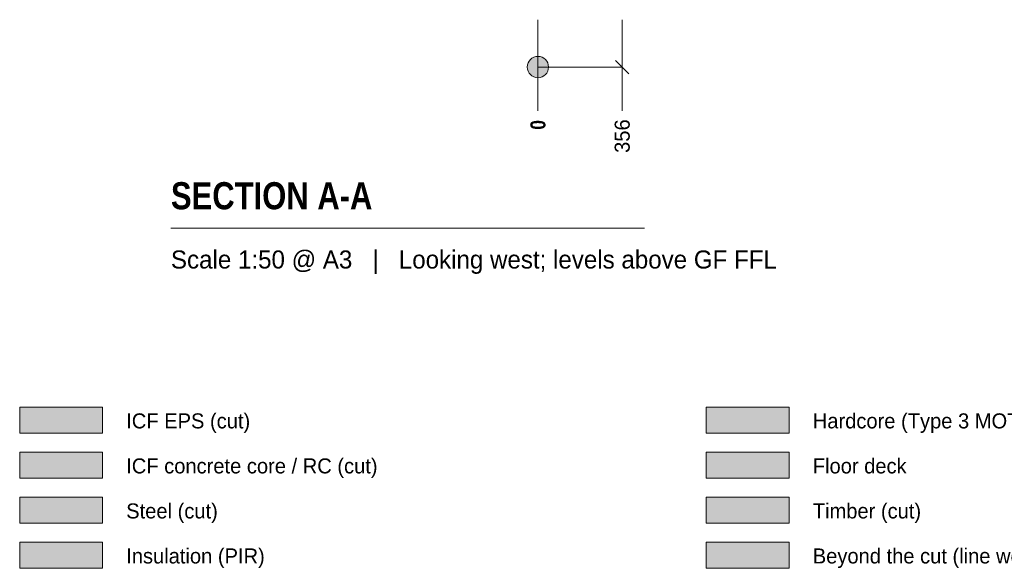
# Model space of a CAD drawing. Header units: millimetres. Extents: x -2189 to 11661, y -3698 to 9368.
# Tile 1 of 16: x -2189 to 1970, y -2972 to -657. Entities that reach past the tile are written whole.
import ezdxf

# ---------------------------------------------------------------- set-up
doc = ezdxf.new("R2010")
doc.units = ezdxf.units.MM
for name, color, linetype in [('FILL-C_BDBDBF', 7, 'Continuous'), ('FILL-EPS', 7, 'Continuous'), ('FILL-MASONRY_FILL', 7, 'Continuous'), ('FILL-STEEL', 7, 'Continuous'), ('FILL-STEEL_GREY', 7, 'Continuous'), ('FILL-TIMBER', 7, 'Continuous'), ('FILL-WHITE', 7, 'Continuous'), ('LINE-INK', 7, 'Continuous'), ('TEXT-INK', 7, 'Continuous'), ('TEXT-STEEL_GREY', 7, 'Continuous')]:
    doc.layers.add(name, color=color, linetype=linetype)
doc.styles.add('OpenSansCondensed-Bold', font='OpenSansCondensed-Bold.ttf')

msp = doc.modelspace()

# ---------------------------------------------------------------- hatches: boundary and pattern name
at = {"layer": 'FILL-C_BDBDBF', "true_color": 0xbdbdbf}
h = msp.add_hatch(color=256, dxfattribs=at)
h.dxf.hatch_style = 1
h.paths.add_polyline_path([(-2188.9, -2592), (-1838.9, -2592), (-1838.9, -2482), (-2188.9, -2482)])
at = {"layer": 'FILL-EPS', "true_color": 0xccffff}
h = msp.add_hatch(color=256, dxfattribs=at)
h.dxf.hatch_style = 1
h.paths.add_polyline_path([(-2188.9, -2402), (-1838.9, -2402), (-1838.9, -2292), (-2188.9, -2292)])
at = {"layer": 'FILL-MASONRY_FILL', "true_color": 0xe0d9cc}
h = msp.add_hatch(color=256, dxfattribs=at)
h.dxf.hatch_style = 1
h.paths.add_polyline_path([(711.1, -2402), (1061.1, -2402), (1061.1, -2292), (711.1, -2292)])
at = {"layer": 'FILL-STEEL', "true_color": 0x0d2973}
h = msp.add_hatch(color=256, dxfattribs=at)
h.dxf.hatch_style = 1
h.paths.add_polyline_path([(-2188.9, -2782), (-1838.9, -2782), (-1838.9, -2672), (-2188.9, -2672)])
at = {"layer": 'FILL-STEEL_GREY', "true_color": 0x737378}
h = msp.add_hatch(color=256, dxfattribs=at)
h.dxf.hatch_style = 1
h.paths.add_polyline_path([(711.1, -2592), (1061.1, -2592), (1061.1, -2482), (711.1, -2482)])
at = {"layer": 'FILL-TIMBER', "true_color": 0xedd6a8}
h = msp.add_hatch(color=256, dxfattribs=at)
h.dxf.hatch_style = 1
h.paths.add_polyline_path([(711.1, -2782), (1061.1, -2782), (1061.1, -2672), (711.1, -2672)])
at = {"layer": 'FILL-TIMBER', "true_color": 0xfced9e}
h = msp.add_hatch(color=256, dxfattribs=at)
h.dxf.hatch_style = 1
h.paths.add_polyline_path([(-2188.9, -2972), (-1838.9, -2972), (-1838.9, -2862), (-2188.9, -2862)])
at = {"layer": 'FILL-WHITE', "true_color": 0xffffff}
h = msp.add_hatch(color=256, dxfattribs=at)
h.dxf.hatch_style = 1
h.paths.add_polyline_path([(45, -857.2), (43.5, -845.6), (39, -834.7), (31.8, -825.4), (22.5, -818.2), (11.6, -813.7), (0, -812.2), (-11.6, -813.7), (-22.5, -818.2), (-31.8, -825.4), (-39, -834.7), (-43.5, -845.6), (-45, -857.2), (-43.5, -868.8), (-39, -879.7), (-31.8, -889), (-22.5, -896.2), (-11.6, -900.7), (0, -902.2), (11.6, -900.7), (22.5, -896.2), (31.8, -889), (39, -879.7), (43.5, -868.8)])
h = msp.add_hatch(color=256, dxfattribs=at)
h.dxf.hatch_style = 1
h.paths.add_polyline_path([(711.1, -2972), (1061.1, -2972), (1061.1, -2862), (711.1, -2862)])

# ---------------------------------------------------------------- linework, layer by layer
at = {"layer": 'LINE-INK', "lineweight": 5}
for p, q in [((0, -657.2), (0, -932.2)), ((356, -657.2), (356, -932.2)), ((327.7, -828.9), (384.3, -885.5)), ((0, -857.2), (356, -857.2)), ((0, -932.2), (0, -998.2)), ((356, -932.2), (356, -998.2)), ((0, -998.2), (0, -1042.2)), ((356, -998.2), (356, -1042.2)), ((-1550, -1537.2), (450, -1537.2))]:
    msp.add_line(p, q, dxfattribs=at)
for points in [[(-2188.9, -2402), (-1838.9, -2402), (-1838.9, -2292), (-2188.9, -2292)], [(711.1, -2402), (1061.1, -2402), (1061.1, -2292), (711.1, -2292)], [(-2188.9, -2592), (-1838.9, -2592), (-1838.9, -2482), (-2188.9, -2482)], [(711.1, -2592), (1061.1, -2592), (1061.1, -2482), (711.1, -2482)], [(-2188.9, -2782), (-1838.9, -2782), (-1838.9, -2672), (-2188.9, -2672)], [(711.1, -2782), (1061.1, -2782), (1061.1, -2672), (711.1, -2672)], [(-2188.9, -2972), (-1838.9, -2972), (-1838.9, -2862), (-2188.9, -2862)], [(711.1, -2972), (1061.1, -2972), (1061.1, -2862), (711.1, -2862)]]:
    msp.add_lwpolyline(points, close=True, dxfattribs=at)
msp.add_circle((0, -857.2), 45, dxfattribs=at)

# ---------------------------------------------------------------- texts
at = {"layer": 'TEXT-INK', "style": 'OpenSansCondensed-Bold'}
msp.add_text('0', height=63.5, rotation=90, dxfattribs=at).set_placement((31.8, -1121.2))
at = {"layer": 'TEXT-INK'}
msp.add_text('356', height=63.5, rotation=90, dxfattribs=at).set_placement((387.8, -1219.3))
at = {"layer": 'TEXT-INK', "style": 'OpenSansCondensed-Bold'}
msp.add_text('SECTION A-A', height=114.3, dxfattribs=at).set_placement((-1550, -1457.2))
at = {"layer": 'TEXT-INK'}
for s, p in [('ICF EPS (cut)', (-1738.9, -2382)), ('Hardcore (Type 3 MOT)', (1161.1, -2382)), ('ICF concrete core / RC (cut)', (-1738.9, -2572)), ('Floor deck', (1161.1, -2572)), ('Steel (cut)', (-1738.9, -2762)), ('Timber (cut)', (1161.1, -2762)), ('Insulation (PIR)', (-1738.9, -2952)), ('Beyond the cut (line work)', (1161.1, -2952))]:
    msp.add_text(s, height=63.5, dxfattribs=at).set_placement(p)
at = {"layer": 'TEXT-STEEL_GREY'}
msp.add_text('Scale 1:50 @ A3   |   Looking west; levels above GF FFL', height=76.2, dxfattribs=at).set_placement((-1550, -1707.2))

doc.saveas('drawing.dxf')
